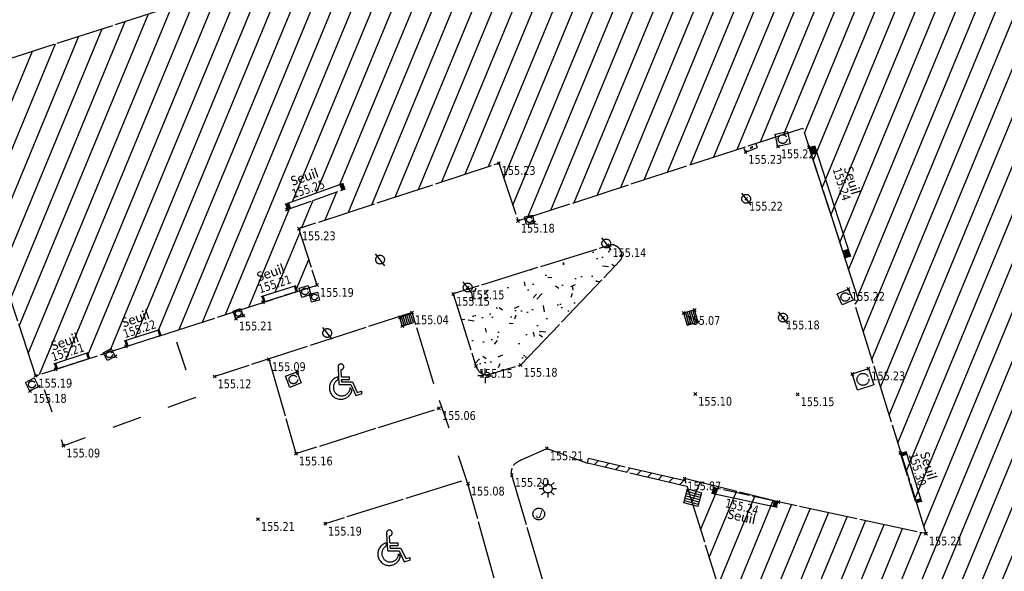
# Model space of a CAD drawing. Header units: millimetres. Extents: x 1269971 to 1270699, y 7266477 to 7267043.
# Tile 11 of 25: x 1270594 to 1270628, y 7266618 to 7266637. Entities that reach past the tile are written whole.
import ezdxf
from ezdxf.enums import TextEntityAlignment as Align

# ---------------------------------------------------------------- set-up
doc = ezdxf.new("R2010")
doc.units = ezdxf.units.MM
doc.header["$LTSCALE"] = 2
doc.header["$PDMODE"] = 3
doc.header["$PDSIZE"] = 0.05
for name, pattern in [('Bordure_rabaisse', [1, 0.5, -0.5]), ('Bordure_T2CS1', [1, 1, 0]), ('Continue', [1, 1, 0]), ('Voie_sigh_lcon', [1, 1, 0]), ('Voie_sigh_seram', [1, 0.5, -0.5])]:
    doc.linetypes.add(name, pattern=pattern)
doc.layers.get('0').update_dxf_attribs({"linetype": 'Continue'})
for name, color, linetype in [('Assa_sym_A', 7, 'Continue'), ('Bati_dur', 6, 'Continue'), ('Bati_dur_hab', 6, 'Continue'), ('Bati_ent', 6, 'Continue'), ('Bati_sou', 7, 'Continue'), ('Epub_sym', 7, 'Continue'), ('Espv_lima_hab', 70, 'Continue'), ('Espv_limb', 7, 'Continue'), ('Limi_mplein', 7, 'Continue'), ('Limi_mur_hab', 7, 'Continue'), ('Mobi_sym', 150, 'Continue'), ('Topo_ptco', 7, 'Continue'), ('Topo_ptco_alt', 3, 'Continue'), ('Topo_sta', 7, 'Continue'), ('Voie_bord', 7, 'Bordure_T2CS1'), ('Voie_sigh', 7, 'Voie_sigh_lcon'), ('Voie_sigh_sym', 7, 'Continue'), ('Voie_sigv_sym', 7, 'Continue')]:
    doc.layers.add(name, color=color, linetype=linetype)
doc.styles.add('Legend', font='calibri.ttf')
doc.styles.add('LOGO', font='ITALICC8.SHX')
doc.styles.add('Verdana 1.0', font='verdana.ttf', dxfattribs={"width": 0.8, "height": 0.2})

# ---------------------------------------------------------------- blocks, each defined once
blk = doc.blocks.new('Topo_Ptco')
at = {"color": 0}
blk.add_point((0, 0), dxfattribs=at)
at = {"layer": 'Topo_ptco_alt', "style": 'Verdana 1.0', "width": 0.8}
blk.add_attdef('ALT', text='', height=0.3, dxfattribs=at).set_placement((0.1, -0.1), align=Align.TOP_LEFT)
blk = doc.blocks.new('Assa_Gril_Ep')
at = {"color": 5, "linetype": 'ByBlock', "lineweight": -2}
for p, q in [((0, 0), (0, 1)), ((0, 1), (1, 1)), ((0.167, 0), (0.167, 1)), ((0.333, 0), (0.333, 1)), ((0.5, 0), (0.5, 1)), ((0.667, 0), (0.667, 1)), ((0.833, 0), (0.833, 1)), ((1, 1), (1, 0)), ((1, 0), (0, 0))]:
    blk.add_line(p, q, dxfattribs=at)
blk = doc.blocks.new('Epub_Bor_Lum')
at = {"color": 30, "linetype": 'ByBlock', "lineweight": -2}
for points in [[(-0.3, 0), (-0.15, 0)], [(-0.212, 0.212), (-0.106, 0.106)], [(0, 0.3), (0, 0.15)], [(0.106, 0.106), (0.212, 0.212)], [(0.15, 0), (0.3, 0)], [(-0.212, -0.212), (-0.106, -0.106)], [(0, -0.15), (0, -0.3)], [(0.106, -0.106), (0.212, -0.212)]]:
    blk.add_lwpolyline(points, dxfattribs=at)
blk.add_circle((0, 0), 0.15, dxfattribs=at)
blk = doc.blocks.new('Voie_Sigv_Jalo')
at = {"color": 7, "linetype": 'ByBlock', "lineweight": -2}
blk.add_circle((0, 0), 0.2, dxfattribs=at)
at = {"color": 7, "linetype": 'ByBlock', "lineweight": -2, "style": 'LOGO'}
blk.add_text('J', height=0.258, dxfattribs=at).set_placement((-0.103, -0.136))
blk = doc.blocks.new('Assa_Reg_Car')
at = {"color": 7, "linetype": 'ByBlock', "lineweight": -2}
for p, q in [((0, 0), (0, 1)), ((0, 1), (1, 1)), ((1, 1), (1, 0)), ((1, 0), (0, 0))]:
    blk.add_line(p, q, dxfattribs=at)
blk.add_circle((0.5, 0.5), 0.35, dxfattribs=at)
blk = doc.blocks.new('Voie_Sigh_Handi')
at = {"color": 72, "linetype": 'ByBlock', "lineweight": -2}
for p, q in [((-0.122, 0.261), (-0.127, 0.358)), ((-0.084, 0.097), (-0.114, 0.653)), ((-0.011, 0.36), (-0.024, 0.603)), ((-0.011, 0.36), (0.266, 0.36)), ((0.266, 0.272), (0.266, 0.36)), ((-0.084, 0.097), (0.305, 0.097)), ((-0.001, 0.185), (-0.006, 0.272)), ((-0.006, 0.272), (0.266, 0.272)), ((-0.001, 0.185), (0.36, 0.185)), ((0.305, 0.097), (0.481, -0.281)), ((0.36, 0.185), (0.528, -0.175)), ((0.288, -0.005), (0.341, -0.12)), ((0.481, -0.281), (0.694, -0.214)), ((0.528, -0.175), (0.668, -0.131)), ((0.694, -0.214), (0.668, -0.131))]:
    blk.add_line(p, q, dxfattribs=at)
for centre, radius, start, end in [((-0.029, 0.7), 0.0971, 273.0698, 208.9117), ((-0.034, -0.019), 0.389, 103.8767, 344.9883), ((0, 0), 0.288, 115.0473, 358.9299)]:
    blk.add_arc(centre, radius, start, end, dxfattribs=at)
blk = doc.blocks.new('Topo_Sta_Den')
at = {"color": 7, "linetype": 'ByBlock', "lineweight": -2}
for p, q in [((-0.05, 0), (-0.25, 0)), ((0, 0.05), (0, 0.25)), ((0, 0), (0, 0)), ((0.05, 0), (0.25, 0)), ((0, -0.05), (0, -0.25))]:
    blk.add_line(p, q, dxfattribs=at)
blk = doc.blocks.new('Bati_Ent')
at = {"color": 0, "linetype": 'ByBlock', "lineweight": -2}
blk.add_line((0, 0.2), (1, 0.2), dxfattribs=at)
at = {"color": 0, "linetype": 'ByBlock', "lineweight": -2, "ltscale": 0.3}
blk.add_line((0, 0), (1, 0), dxfattribs=at)
at = {"color": 0, "linetype": 'ByBlock', "lineweight": -2, "const_width": 0.07}
for points in [[(0.035, 0), (0.035, 0.2)], [(0.965, 0), (0.965, 0.2)]]:
    blk.add_lwpolyline(points, dxfattribs=at)
blk = doc.blocks.new('Bati_Sou')
at = {"color": 7, "linetype": 'ByBlock', "lineweight": -2}
blk.add_lwpolyline([(0, 1), (0, 0), (1, 0), (1, 1)], dxfattribs=at)
at = {"color": 7, "linetype": 'ByBlock', "lineweight": -2, "style": 'LOGO'}
blk.add_text('S', height=0.304, dxfattribs=at).set_placement((0.397, 0.353))
blk = doc.blocks.new('Mobi_Pot')
at = {"color": 150, "linetype": 'ByBlock', "lineweight": -2}
blk.add_line((0.167, -0.215), (-0.152, 0.192), dxfattribs=at)
blk.add_circle((0, 0), 0.15, dxfattribs=at)

msp = doc.modelspace()

# ---------------------------------------------------------------- hatches: boundary and pattern name
at = {"layer": 'Bati_dur_hab'}
h = msp.add_hatch(dxfattribs=at)
h.set_pattern_fill('BATI_DUR', color=256, scale=0.2, angle=22.5, pattern_type=2)
h.set_pattern_definition([(67.5, (0, 0), (-0.586663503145, 0.24300397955), [])])
h.paths.add_polyline_path([(1270634.342, 7266639.804), (1270639.166, 7266638.772), (1270639.401, 7266641.642), (1270641.078, 7266642.191), (1270635.068, 7266651.863), (1270633.83, 7266653.077), (1270632.763, 7266653.256), (1270633.259, 7266655.111), (1270625.023, 7266656.97), (1270624.575, 7266654.981), (1270623.619, 7266655.306), (1270620.155, 7266654.345), (1270619.385, 7266653.55), (1270618.058, 7266654.775), (1270612.344, 7266648.654), (1270613.65, 7266647.413), (1270613.007, 7266646.724), (1270612.567, 7266644.667), (1270612.566, 7266644.667), (1270611.882, 7266641.738), (1270601.015, 7266638.234), (1270588.779, 7266634.312), (1270591.179, 7266626.934), (1270591.641, 7266627.082), (1270591.564, 7266627.303), (1270593.688, 7266628.042), (1270594.657, 7266625.097), (1270604.261, 7266628.191), (1270603.641, 7266630.117), (1270610.46, 7266632.346), (1270611.114, 7266630.378), (1270620.828, 7266633.544), (1270622.718, 7266627.698), (1270622.599, 7266627.542), (1270625.031, 7266619.717), (1270619.993, 7266620.799), (1270616.794, 7266621.594), (1270618.121, 7266617.375), (1270620.641, 7266609.328), (1270622.434, 7266609.869), (1270622.748, 7266608.868), (1270625.378, 7266606.455), (1270626.424, 7266606.19), (1270626.034, 7266604.354), (1270634.234, 7266602.507), (1270634.656, 7266604.354), (1270635.696, 7266604.139), (1270639.877, 7266605.932), (1270641.268, 7266604.694), (1270646.957, 7266610.89), (1270645.509, 7266611.905), (1270646.308, 7266612.988), (1270646.734, 7266614.798), (1270641.66, 7266615.928), (1270641.636, 7266615.984), (1270633.437, 7266617.836), (1270631.038, 7266625.616), (1270636.824, 7266631.876)])
h.paths.add_polyline_path([(1270635.637, 7266635.613), (1270635.861, 7266634.945), (1270635.671, 7266634.881), (1270635.447, 7266635.549)], flags=16)
h.paths.add_polyline_path([(1270636.219, 7266633.807), (1270636.48, 7266632.969), (1270636.289, 7266632.909), (1270636.028, 7266633.747)], flags=16)
h.paths.add_polyline_path([(1270633.684, 7266628.831), (1270633.834, 7266628.699), (1270633.218, 7266628.001), (1270633.068, 7266628.134)], flags=16)
h.paths.add_polyline_path([(1270631.181, 7266625.125), (1270631.423, 7266624.332), (1270631.232, 7266624.274), (1270630.99, 7266625.066)], flags=16)
h.paths.add_polyline_path([(1270632.905, 7266654.63), (1270633.099, 7266654.582), (1270632.892, 7266653.742), (1270632.698, 7266653.79)], flags=16)
h.paths.add_polyline_path([(1270603.305, 7266630.786), (1270603.238, 7266630.974), (1270605.092, 7266631.635), (1270605.159, 7266631.446)], flags=16)
h.paths.add_polyline_path([(1270632.788, 7266616.663), (1270631.507, 7266615.334), (1270631.363, 7266615.473), (1270632.644, 7266616.802)], flags=16)
h.paths.add_polyline_path([(1270603.566, 7266627.972), (1270602.461, 7266627.619), (1270602.4, 7266627.81), (1270603.505, 7266628.163)], flags=16)
h.paths.add_polyline_path([(1270598.912, 7266626.473), (1270597.789, 7266626.111), (1270597.727, 7266626.301), (1270598.85, 7266626.664)], flags=16)
h.paths.add_polyline_path([(1270596.475, 7266625.689), (1270595.387, 7266625.333), (1270595.325, 7266625.523), (1270596.413, 7266625.879)], flags=16)
at = {"layer": 'Espv_lima_hab'}
h = msp.add_hatch(dxfattribs=at)
h.set_pattern_fill('MASSIF_FLORAL', color=256, scale=0.009, pattern_type=2)
h.set_pattern_definition([(50, (0, 0), (1.63966202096, -0.14345176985), [0.17145, -1.88595]), (355, (0, 0), (-0.3171854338, 1.71950978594), [0.13716, -1.50876]), (100.451, (0.1366, -0.012), (1.322482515, 1.57605019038), [0.14571, -1.60281]), (46.1842, (0, 0.4572), (2.43971136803, -0.3783809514), [0.257175, -2.828925]), (96.6356, (0.2033, 0.4257), (2.1366381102, 2.226830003), [0.218565, -2.404215]), (351.184, (0, 0.4572), (2.1366414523, 2.22682606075), [0.20574, -2.26314]), (21, (0.2286, 0.3429), (1.36453391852, -0.92038966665), [0.17145, -1.88595]), (326, (0.2286, 0.3429), (0.55621825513, 1.6576916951), [0.13716, -1.50876]), (71.4514, (0.3423, 0.2662), (1.92074841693, 0.73730571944), [0.14571, -1.60281]), (37.5, (0, 0), (0.027797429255, 0.76099534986), [0, -1.490472, 0, -1.53162, 0, -1.514475]), (7.5, (0, 0), (0.60137696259, 0.90162517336), [0, -0.873252, 0, -1.456182, 0, -0.577215]), (327.5, (-0.5098, 0), (1.2203153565, -0.051558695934), [0, -0.5715, 0, -1.78308, 0, -2.36601]), (317.5, (-0.7384, 0), (1.33316263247, 0.2288384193), [0, -0.74295, 0, -1.184148, 0, -1.68021])])
h.paths.add_polyline_path([(1270614.41, 7266629.546, -0.137527), (1270614.575, 7266629.431, -0.157444), (1270614.664, 7266629.205, -0.20925), (1270614.601, 7266629.03), (1270611.21, 7266625.466), (1270610.302, 7266625.196, -0.016021), (1270610.065, 7266625.134, -0.090108), (1270610.021, 7266625.132, -0.147253), (1270609.814, 7266625.227, -0.137039), (1270609.68, 7266625.431), (1270608.904, 7266627.888), (1270614.24, 7266629.548, -0.160475)])
at = {"layer": 'Limi_mur_hab'}
h = msp.add_hatch(dxfattribs=at)
h.set_pattern_fill('BATI_DUR', color=0, scale=0.1, pattern_type=2)
h.set_pattern_definition([(45, (0, 0), (-0.224506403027, 0.224506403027), [])])
h.paths.add_polyline_path([(1270613.521, 7266622.279), (1270613.483, 7266622.114), (1270616.879, 7266621.324), (1270616.82, 7266621.512)])

# ---------------------------------------------------------------- linework, layer by layer
at = {"layer": 'Bati_dur', "flags": 128}
for points in [[(1270591.171, 7266626.932), (1270588.779, 7266634.312), (1270601.015, 7266638.234), (1270611.882, 7266641.738), (1270612.578, 7266644.718), (1270613.007, 7266646.724), (1270613.65, 7266647.413), (1270612.344, 7266648.654), (1270618.044, 7266654.788), (1270619.385, 7266653.55), (1270620.155, 7266654.345), (1270623.619, 7266655.306), (1270624.55, 7266654.99), (1270624.587, 7266655.035), (1270625.023, 7266656.97), (1270633.259, 7266655.111), (1270637.353, 7266654.253), (1270634.996, 7266651.933)], [(1270591.171, 7266626.932), (1270591.641, 7266627.082), (1270591.564, 7266627.303), (1270593.688, 7266628.042), (1270594.657, 7266625.097), (1270604.261, 7266628.191), (1270603.641, 7266630.117), (1270610.46, 7266632.346), (1270611.114, 7266630.378), (1270620.828, 7266633.544), (1270622.718, 7266627.698), (1270622.599, 7266627.542), (1270625.031, 7266619.717), (1270619.993, 7266620.799), (1270616.794, 7266621.594), (1270618.121, 7266617.375), (1270620.641, 7266609.328), (1270621.878, 7266605.289), (1270626.025, 7266604.311), (1270626.424, 7266606.19), (1270625.378, 7266606.455), (1270622.748, 7266608.868), (1270622.434, 7266609.869)]]:
    msp.add_lwpolyline(points, dxfattribs=at)
at = {"layer": 'Espv_limb', "flags": 128}
for points in [[(1270608.904, 7266627.888), (1270609.68, 7266625.431, 0.137039), (1270609.814, 7266625.227, 0.147253), (1270610.021, 7266625.132, 0.090108), (1270610.065, 7266625.134, 0.016021), (1270610.302, 7266625.196), (1270611.21, 7266625.466), (1270614.601, 7266629.03, 0.20925), (1270614.664, 7266629.205, 0.157444), (1270614.575, 7266629.431, 0.137527), (1270614.41, 7266629.546, 0.162307), (1270614.238, 7266629.548), (1270608.904, 7266627.888)], [(1270612.707, 7266616.2), (1270612.532, 7266616.164), (1270610.905, 7266621.716, -0.112222), (1270610.896, 7266621.857, -0.088455), (1270610.956, 7266622.027, -0.105352), (1270611.042, 7266622.124, -0.054989), (1270611.255, 7266622.248), (1270612.099, 7266622.621), (1270613.483, 7266622.114)]]:
    msp.add_lwpolyline(points, format="xyb", dxfattribs=at)
at = {"layer": 'Limi_mplein', "elevation": 155.246, "flags": 128}
msp.add_lwpolyline([(1270613.483, 7266622.114), (1270613.521, 7266622.279)], dxfattribs=at)
at = {"layer": 'Limi_mplein', "flags": 128}
for points in [[(1270616.82, 7266621.512), (1270613.521, 7266622.279)], [(1270616.879, 7266621.324), (1270613.483, 7266622.114)]]:
    msp.add_lwpolyline(points, dxfattribs=at)
at = {"layer": 'Voie_bord', "flags": 128}
msp.add_lwpolyline([(1270608.248, 7266624.824), (1270607.5, 7266627.256), (1270600.769, 7266625.073)], dxfattribs=at)
at = {"layer": 'Voie_bord', "linetype": 'Bordure_rabaisse', "flags": 128}
msp.add_lwpolyline([(1270609.407, 7266621.418), (1270608.248, 7266624.824)], dxfattribs=at)
at = {"layer": 'Voie_bord', "flags": 128}
msp.add_lwpolyline([(1270612.905, 7266568.523), (1270607.619, 7266573.244, -0.043782), (1270606.298, 7266574.65, -0.037276), (1270605.033, 7266576.53, -0.028797), (1270603.998, 7266578.618, -0.07331), (1270603.765, 7266579.507), (1270603.546, 7266581.49, -0.238038), (1270603.677, 7266581.84, -0.093283), (1270604.448, 7266582.323), (1270607.337, 7266583.456), (1270606.091, 7266587.894), (1270603.164, 7266597.489), (1270598.619, 7266596.185), (1270596.52, 7266602.554, -0.121406), (1270596.488, 7266602.974, -0.064509), (1270596.716, 7266603.726, -0.070555), (1270597.365, 7266604.753, -0.593623), (1270597.555, 7266604.713), (1270599.122, 7266599.543), (1270602.02, 7266600.494, 0.063481), (1270604.967, 7266601.895, 0.077331), (1270606.975, 7266603.674, 0.021819), (1270608.772, 7266606.049, 0.036979), (1270609.662, 7266607.566, 0.054378), (1270610.593, 7266610.135, 0.039731), (1270611.186, 7266613.821, 0.067295), (1270611.137, 7266614.726, 0.020492), (1270610.463, 7266617.612), (1270609.407, 7266621.418)], format="xyb", dxfattribs=at)
at = {"layer": 'Voie_sigh', "color": 60, "linetype": 'Voie_sigh_seram', "flags": 128}
msp.add_lwpolyline([(1270599.464, 7266626.253), (1270600.109, 7266624.354), (1270595.609, 7266622.716), (1270594.958, 7266624.619)], dxfattribs=at)
at = {"layer": 'Voie_sigh', "flags": 128}
for points in [[(1270602.62, 7266625.66), (1270603.538, 7266622.444), (1270608.422, 7266623.993)], [(1270609.192, 7266621.508), (1270604.536, 7266620.053)]]:
    msp.add_lwpolyline(points, dxfattribs=at)

# ---------------------------------------------------------------- block references
at = {"layer": 'Assa_sym_A'}
for p, xscale, yscale, rotation in [((1270619.98, 7266632.914, 155.224), 0.4253559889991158, 0.4253559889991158, 12.16753705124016), ((1270611.4, 7266630.254, 155.17), 0.2709238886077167, 0.2709238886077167, 12.88823975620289), ((1270603.742, 7266627.771, 155.192), 0.3238940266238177, 0.3238940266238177, 17.21494247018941), ((1270604.067, 7266627.612, 155.187), 0.2807682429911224, 0.2807682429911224, 13.30543820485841), ((1270622.379, 7266628.055, 155.226), 0.4113905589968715, 0.4113905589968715, 204.1108922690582), ((1270601.493, 7266627.046, 155.204), 0.2690289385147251, 0.2690289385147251, 20.97867720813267), ((1270597.108, 7266625.617, 155.212), 0.3032583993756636, 0.3032583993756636, 27.55804179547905), ((1270603.568, 7266625.238, 155.082), 0.04217540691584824, 0.04217540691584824, 306.9815924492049), ((1270623.069, 7266625.344, 155.223), 0.5835968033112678, 0.5835968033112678, 198.0652792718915), ((1270594.465, 7266624.579, 155.184), 0.33408318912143, 0.33408318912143, 27.68084035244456), ((1270603.717, 7266624.854, 155.091), 0.4115442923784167, 0.4115442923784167, 111.3440274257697)]:
    msp.add_blockref('Assa_Reg_Car', p, dxfattribs=dict(at, xscale=xscale, yscale=yscale, rotation=rotation))
at = {"layer": 'Assa_sym_A', "color": 5}
for p, xscale, yscale, rotation in [((1270616.763, 7266627.236, 155.068), 0.3891548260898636, -0.4348252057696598, 16.12464830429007), ((1270607.546, 7266626.913, 155.03), 0.3987184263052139, -0.3082731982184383, 197.8925714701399), ((1270616.894, 7266621.241, 155.169), 0.4885013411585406, 0.4935738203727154, 254.9734431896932)]:
    msp.add_blockref('Assa_Gril_Ep', p, dxfattribs=dict(at, xscale=xscale, yscale=yscale, rotation=rotation))
at = {"layer": 'Bati_ent'}
for p, xscale, rotation in [((1270621.035, 7266632.885, 155.243), 3.984210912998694, 288.0416141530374), ((1270603.235, 7266630.761, 155.255), 2.116652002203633, 19.61069045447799), ((1270602.42, 7266627.606, 155.208), 1.247062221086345, 17.72727214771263), ((1270597.747, 7266626.097, 155.218), 1.268902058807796, 17.90176392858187), ((1270595.346, 7266625.319, 155.217), 1.231209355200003, 18.14925675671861), ((1270624.156, 7266622.468, 155.281), 1.802536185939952, 287.2144399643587), ((1270619.993, 7266620.799, 155.209), 2.285562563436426, 167.699540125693)]:
    msp.add_blockref('Bati_Ent', p, dxfattribs=dict(at, xscale=xscale, rotation=rotation))
at = {"layer": 'Bati_sou', "xscale": 0.4356984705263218, "yscale": 0.1459809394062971, "rotation": 20.52345673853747}
msp.add_blockref('Bati_Sou', (1270618.874, 7266632.724, 155.231), dxfattribs=at)
at = {"layer": 'Epub_sym', "color": 30}
msp.add_blockref('Epub_Bor_Lum', (1270612.131, 7266621.252, 155.278), dxfattribs=at)
at = {"layer": 'Mobi_sym'}
for p in [(1270618.898, 7266631.129, 155.218), (1270614.126, 7266629.608, 155.153), (1270606.41, 7266629.058, 155.172), (1270609.399, 7266628.107, 155.152), (1270609.399, 7266628.107, 155.151), (1270620.153, 7266627.081, 155.183), (1270604.608, 7266626.556, 155.175)]:
    msp.add_blockref('Mobi_Pot', p, dxfattribs=at)
at = {"layer": 'Topo_ptco'}
ref = msp.add_blockref('Topo_Ptco', (1270618.874, 7266632.724, 155.231), dxfattribs=at)
ref.add_attrib('ALT', '155.23', dxfattribs={"layer": 'Topo_ptco_alt', "height": 0.3, "style": 'Verdana 1.0', "width": 0.8}).set_placement((1270618.974, 7266632.624, 155.231), align=Align.TOP_LEFT)
ref = msp.add_blockref('Topo_Ptco', (1270619.98, 7266632.914, 155.224), dxfattribs=at)
ref.add_attrib('ALT', '155.22', dxfattribs={"layer": 'Topo_ptco_alt', "height": 0.3, "style": 'Verdana 1.0', "width": 0.8}).set_placement((1270620.08, 7266632.814, 155.224), align=Align.TOP_LEFT)
ref = msp.add_blockref('Topo_Ptco', (1270621.035, 7266632.885, 155.239), dxfattribs=at)
ref.add_attrib('ALT', '155.24', dxfattribs={"layer": 'Topo_ptco_alt', "height": 0.3, "rotation": 287.4397, "style": 'Verdana 1.0', "width": 0.8}).set_placement((1270622.131, 7266632.226), align=Align.TOP_LEFT)
ref = msp.add_blockref('Topo_Ptco', (1270610.46, 7266632.346, 155.231), dxfattribs=at)
ref.add_attrib('ALT', '155.23', dxfattribs={"layer": 'Topo_ptco_alt', "height": 0.3, "style": 'Verdana 1.0', "width": 0.8}).set_placement((1270610.56, 7266632.246, 155.231), align=Align.TOP_LEFT)
ref = msp.add_blockref('Topo_Ptco', (1270603.235, 7266630.761, 155.245), dxfattribs=at)
ref.add_attrib('ALT', '155.25', dxfattribs={"layer": 'Topo_ptco_alt', "height": 0.3, "rotation": 17.9379, "style": 'Verdana 1.0', "width": 0.8}).set_placement((1270603.368, 7266631.435), align=Align.TOP_LEFT)
ref = msp.add_blockref('Topo_Ptco', (1270618.898, 7266631.129, 155.218), dxfattribs=at)
ref.add_attrib('ALT', '155.22', dxfattribs={"layer": 'Topo_ptco_alt', "height": 0.3, "style": 'Verdana 1.0', "width": 0.8}).set_placement((1270618.998, 7266631.029, 155.218), align=Align.TOP_LEFT)
ref = msp.add_blockref('Topo_Ptco', (1270611.114, 7266630.378, 155.18), dxfattribs=at)
ref.add_attrib('ALT', '155.18', dxfattribs={"layer": 'Topo_ptco_alt', "height": 0.3, "style": 'Verdana 1.0', "width": 0.8}).set_placement((1270611.214, 7266630.278, 155.18), align=Align.TOP_LEFT)
for p in [(1270611.664, 7266630.315), (1270604.051, 7266627.867), (1270617.137, 7266627.345), (1270601.745, 7266627.142), (1270607.093, 7266627.091), (1270617.253, 7266626.926), (1270607.167, 7266626.79), (1270597.377, 7266625.757), (1270603.593, 7266625.204), (1270622.515, 7266625.163), (1270594.761, 7266624.734), (1270617.164, 7266624.48, 155.098), (1270620.657, 7266624.465, 155.155), (1270602.249, 7266620.211, 155.214)]:
    msp.add_blockref('Topo_Ptco', p, dxfattribs=at)
ref = msp.add_blockref('Topo_Ptco', (1270603.641, 7266630.117, 155.226), dxfattribs=at)
ref.add_attrib('ALT', '155.23', dxfattribs={"layer": 'Topo_ptco_alt', "height": 0.3, "style": 'Verdana 1.0', "width": 0.8}).set_placement((1270603.741, 7266630.017, 155.226), align=Align.TOP_LEFT)
ref = msp.add_blockref('Topo_Ptco', (1270614.238, 7266629.548, 155.136), dxfattribs=at)
ref.add_attrib('ALT', '155.14', dxfattribs={"layer": 'Topo_ptco_alt', "height": 0.3, "style": 'Verdana 1.0', "width": 0.8}).set_placement((1270614.338, 7266629.448, 155.136), align=Align.TOP_LEFT)
ref = msp.add_blockref('Topo_Ptco', (1270602.42, 7266627.606, 155.213), dxfattribs=at)
ref.add_attrib('ALT', '155.21', dxfattribs={"layer": 'Topo_ptco_alt', "height": 0.3, "rotation": 17.9379, "style": 'Verdana 1.0', "width": 0.8}).set_placement((1270602.22, 7266628.192), align=Align.TOP_LEFT)
ref = msp.add_blockref('Topo_Ptco', (1270604.261, 7266628.191, 155.191), dxfattribs=at)
ref.add_attrib('ALT', '155.19', dxfattribs={"layer": 'Topo_ptco_alt', "height": 0.3, "style": 'Verdana 1.0', "width": 0.8}).set_placement((1270604.361, 7266628.091, 155.191), align=Align.TOP_LEFT)
ref = msp.add_blockref('Topo_Ptco', (1270608.904, 7266627.888, 155.146), dxfattribs=at)
ref.add_attrib('ALT', '155.15', dxfattribs={"layer": 'Topo_ptco_alt', "height": 0.3, "style": 'Verdana 1.0', "width": 0.8}).set_placement((1270609.004, 7266627.788, 155.146), align=Align.TOP_LEFT)
ref = msp.add_blockref('Topo_Ptco', (1270609.399, 7266628.107, 155.151), dxfattribs=at)
ref.add_attrib('ALT', '155.15', dxfattribs={"layer": 'Topo_ptco_alt', "height": 0.3, "style": 'Verdana 1.0', "width": 0.8}).set_placement((1270609.499, 7266628.007, 155.151), align=Align.TOP_LEFT)
ref = msp.add_blockref('Topo_Ptco', (1270622.379, 7266628.055, 155.222), dxfattribs=at)
ref.add_attrib('ALT', '155.22', dxfattribs={"layer": 'Topo_ptco_alt', "height": 0.3, "style": 'Verdana 1.0', "width": 0.8}).set_placement((1270622.479, 7266627.955, 155.222), align=Align.TOP_LEFT)
ref = msp.add_blockref('Topo_Ptco', (1270607.5, 7266627.256, 155.036), dxfattribs=at)
ref.add_attrib('ALT', '155.04', dxfattribs={"layer": 'Topo_ptco_alt', "height": 0.3, "style": 'Verdana 1.0', "width": 0.8}).set_placement((1270607.6, 7266627.156, 155.036), align=Align.TOP_LEFT)
ref = msp.add_blockref('Topo_Ptco', (1270616.763, 7266627.236, 155.07), dxfattribs=at)
ref.add_attrib('ALT', '155.07', dxfattribs={"layer": 'Topo_ptco_alt', "height": 0.3, "style": 'Verdana 1.0', "width": 0.8}).set_placement((1270616.863, 7266627.136, 155.07), align=Align.TOP_LEFT)
ref = msp.add_blockref('Topo_Ptco', (1270597.747, 7266626.097, 155.217), dxfattribs=at)
ref.add_attrib('ALT', '155.22', dxfattribs={"layer": 'Topo_ptco_alt', "height": 0.3, "rotation": 17.9379, "style": 'Verdana 1.0', "width": 0.8}).set_placement((1270597.61, 7266626.66), align=Align.TOP_LEFT)
ref = msp.add_blockref('Topo_Ptco', (1270601.493, 7266627.046, 155.206), dxfattribs=at)
ref.add_attrib('ALT', '155.21', dxfattribs={"layer": 'Topo_ptco_alt', "height": 0.3, "style": 'Verdana 1.0', "width": 0.8}).set_placement((1270601.593, 7266626.946, 155.206), align=Align.TOP_LEFT)
ref = msp.add_blockref('Topo_Ptco', (1270620.153, 7266627.081, 155.183), dxfattribs=at)
ref.add_attrib('ALT', '155.18', dxfattribs={"layer": 'Topo_ptco_alt', "height": 0.3, "style": 'Verdana 1.0', "width": 0.8}).set_placement((1270620.253, 7266626.981, 155.183), align=Align.TOP_LEFT)
ref = msp.add_blockref('Topo_Ptco', (1270595.346, 7266625.319, 155.213), dxfattribs=at)
ref.add_attrib('ALT', '155.21', dxfattribs={"layer": 'Topo_ptco_alt', "height": 0.3, "rotation": 17.9379, "style": 'Verdana 1.0', "width": 0.8}).set_placement((1270595.161, 7266625.873), align=Align.TOP_LEFT)
ref = msp.add_blockref('Topo_Ptco', (1270602.62, 7266625.66, 155.095), dxfattribs=at)
ref.add_attrib('ALT', '155.09', dxfattribs={"layer": 'Topo_ptco_alt', "height": 0.3, "style": 'Verdana 1.0', "width": 0.8}).set_placement((1270602.72, 7266625.56, 155.095), align=Align.TOP_LEFT)
ref = msp.add_blockref('Topo_Ptco', (1270609.68, 7266625.431, 155.149), dxfattribs=at)
ref.add_attrib('ALT', '155.15', dxfattribs={"layer": 'Topo_ptco_alt', "height": 0.3, "style": 'Verdana 1.0', "width": 0.8}).set_placement((1270609.78, 7266625.331, 155.149), align=Align.TOP_LEFT)
ref = msp.add_blockref('Topo_Ptco', (1270611.21, 7266625.466, 155.175), dxfattribs=at)
ref.add_attrib('ALT', '155.18', dxfattribs={"layer": 'Topo_ptco_alt', "height": 0.3, "style": 'Verdana 1.0', "width": 0.8}).set_placement((1270611.31, 7266625.366, 155.175), align=Align.TOP_LEFT)
ref = msp.add_blockref('Topo_Ptco', (1270623.069, 7266625.344, 155.228), dxfattribs=at)
ref.add_attrib('ALT', '155.23', dxfattribs={"layer": 'Topo_ptco_alt', "height": 0.3, "style": 'Verdana 1.0', "width": 0.8}).set_placement((1270623.169, 7266625.244, 155.228), align=Align.TOP_LEFT)
ref = msp.add_blockref('Topo_Ptco', (1270594.657, 7266625.097, 155.191), dxfattribs=at)
ref.add_attrib('ALT', '155.19', dxfattribs={"layer": 'Topo_ptco_alt', "height": 0.3, "style": 'Verdana 1.0', "width": 0.8}).set_placement((1270594.757, 7266624.997, 155.191), align=Align.TOP_LEFT)
ref = msp.add_blockref('Topo_Ptco', (1270600.769, 7266625.073, 155.118), dxfattribs=at)
ref.add_attrib('ALT', '155.12', dxfattribs={"layer": 'Topo_ptco_alt', "height": 0.3, "style": 'Verdana 1.0', "width": 0.8}).set_placement((1270600.869, 7266624.973, 155.118), align=Align.TOP_LEFT)
ref = msp.add_blockref('Topo_Ptco', (1270594.465, 7266624.579, 155.179), dxfattribs=at)
ref.add_attrib('ALT', '155.18', dxfattribs={"layer": 'Topo_ptco_alt', "height": 0.3, "style": 'Verdana 1.0', "width": 0.8}).set_placement((1270594.565, 7266624.479, 155.179), align=Align.TOP_LEFT)
ref = msp.add_blockref('Topo_Ptco', (1270617.164, 7266624.48, 155.098), dxfattribs=at)
ref.add_attrib('ALT', '155.10', dxfattribs={"layer": 'Topo_ptco_alt', "height": 0.3, "style": 'Verdana 1.0', "width": 0.8}).set_placement((1270617.264, 7266624.38, 155.098), align=Align.TOP_LEFT)
ref = msp.add_blockref('Topo_Ptco', (1270620.657, 7266624.465, 155.155), dxfattribs=at)
ref.add_attrib('ALT', '155.15', dxfattribs={"layer": 'Topo_ptco_alt', "height": 0.3, "style": 'Verdana 1.0', "width": 0.8}).set_placement((1270620.757, 7266624.365, 155.155), align=Align.TOP_LEFT)
ref = msp.add_blockref('Topo_Ptco', (1270608.422, 7266623.993, 155.058), dxfattribs=at)
ref.add_attrib('ALT', '155.06', dxfattribs={"layer": 'Topo_ptco_alt', "height": 0.3, "style": 'Verdana 1.0', "width": 0.8}).set_placement((1270608.522, 7266623.893, 155.058), align=Align.TOP_LEFT)
ref = msp.add_blockref('Topo_Ptco', (1270595.609, 7266622.716, 155.095), dxfattribs=at)
ref.add_attrib('ALT', '155.09', dxfattribs={"layer": 'Topo_ptco_alt', "height": 0.3, "style": 'Verdana 1.0', "width": 0.8}).set_placement((1270595.709, 7266622.616, 155.095), align=Align.TOP_LEFT)
ref = msp.add_blockref('Topo_Ptco', (1270612.099, 7266622.621, 155.21), dxfattribs=at)
ref.add_attrib('ALT', '155.21', dxfattribs={"layer": 'Topo_ptco_alt', "height": 0.3, "style": 'Verdana 1.0', "width": 0.8}).set_placement((1270612.199, 7266622.521, 155.21), align=Align.TOP_LEFT)
ref = msp.add_blockref('Topo_Ptco', (1270603.538, 7266622.444, 155.164), dxfattribs=at)
ref.add_attrib('ALT', '155.16', dxfattribs={"layer": 'Topo_ptco_alt', "height": 0.3, "style": 'Verdana 1.0', "width": 0.8}).set_placement((1270603.638, 7266622.344, 155.164), align=Align.TOP_LEFT)
ref = msp.add_blockref('Topo_Ptco', (1270624.156, 7266622.468, 155.299), dxfattribs=at)
ref.add_attrib('ALT', '155.30', dxfattribs={"layer": 'Topo_ptco_alt', "height": 0.3, "rotation": 287.0248, "style": 'Verdana 1.0', "width": 0.8}).set_placement((1270624.723, 7266622.502), align=Align.TOP_LEFT)
ref = msp.add_blockref('Topo_Ptco', (1270610.905, 7266621.716, 155.203), dxfattribs=at)
ref.add_attrib('ALT', '155.20', dxfattribs={"layer": 'Topo_ptco_alt', "height": 0.3, "style": 'Verdana 1.0', "width": 0.8}).set_placement((1270611.005, 7266621.616, 155.203), align=Align.TOP_LEFT)
ref = msp.add_blockref('Topo_Ptco', (1270616.794, 7266621.594, 155.866), dxfattribs=at)
ref.add_attrib('ALT', '155.87', dxfattribs={"layer": 'Topo_ptco_alt', "height": 0.3, "style": 'Verdana 1.0', "width": 0.8}).set_placement((1270616.894, 7266621.494, 155.866), align=Align.TOP_LEFT)
ref = msp.add_blockref('Topo_Ptco', (1270609.407, 7266621.418, 155.076), dxfattribs=at)
ref.add_attrib('ALT', '155.08', dxfattribs={"layer": 'Topo_ptco_alt', "height": 0.3, "style": 'Verdana 1.0', "width": 0.8}).set_placement((1270609.507, 7266621.318, 155.076), align=Align.TOP_LEFT)
ref = msp.add_blockref('Topo_Ptco', (1270619.993, 7266620.799, 155.241), dxfattribs=at)
ref.add_attrib('ALT', '155.24', dxfattribs={"layer": 'Topo_ptco_alt', "height": 0.3, "rotation": 346.8625, "style": 'Verdana 1.0', "width": 0.8}).set_placement((1270618.229, 7266620.916), align=Align.TOP_LEFT)
ref = msp.add_blockref('Topo_Ptco', (1270602.249, 7266620.211, 155.214), dxfattribs=at)
ref.add_attrib('ALT', '155.21', dxfattribs={"layer": 'Topo_ptco_alt', "height": 0.3, "style": 'Verdana 1.0', "width": 0.8}).set_placement((1270602.349, 7266620.111, 155.214), align=Align.TOP_LEFT)
ref = msp.add_blockref('Topo_Ptco', (1270604.536, 7266620.053, 155.189), dxfattribs=at)
ref.add_attrib('ALT', '155.19', dxfattribs={"layer": 'Topo_ptco_alt', "height": 0.3, "style": 'Verdana 1.0', "width": 0.8}).set_placement((1270604.636, 7266619.953, 155.189), align=Align.TOP_LEFT)
ref = msp.add_blockref('Topo_Ptco', (1270625.031, 7266619.717, 155.211), dxfattribs=at)
ref.add_attrib('ALT', '155.21', dxfattribs={"layer": 'Topo_ptco_alt', "height": 0.3, "style": 'Verdana 1.0', "width": 0.8}).set_placement((1270625.131, 7266619.617, 155.211), align=Align.TOP_LEFT)
at = {"layer": 'Topo_sta'}
msp.add_blockref('Topo_Sta_Den', (1270609.995, 7266625.099, 155.166), dxfattribs=at)
msp.add_blockref('Topo_Sta_Den', (1270609.995, 7266625.099, 155.166), dxfattribs=at)
msp.add_blockref('Topo_Sta_Den', (1270609.995, 7266625.099, 155.166), dxfattribs=at)
at = {"layer": 'Voie_sigh_sym', "color": 72}
for p in [(1270605.104, 7266624.704, 155.087), (1270606.756, 7266619.04, 155.166)]:
    msp.add_blockref('Voie_Sigh_Handi', p, dxfattribs=at)
at = {"layer": 'Voie_sigv_sym'}
msp.add_blockref('Voie_Sigv_Jalo', (1270611.824, 7266620.387, 155.308), dxfattribs=at)

# ---------------------------------------------------------------- texts
at = {"style": 'Legend'}
for rotation, p in [(18.9602, (1270603.425, 7266631.567)), (286.7626, (1270622.219, 7266632.174)), (18.9602, (1270602.269, 7266628.306)), (18.9602, (1270597.661, 7266626.74)), (18.9602, (1270595.25, 7266625.952)), (286.7626, (1270624.821, 7266622.448)), (348.0303, (1270618.237, 7266620.238))]:
    msp.add_text('Seuil', height=0.32, rotation=rotation, dxfattribs=at).set_placement(p)

doc.saveas('drawing.dxf')
